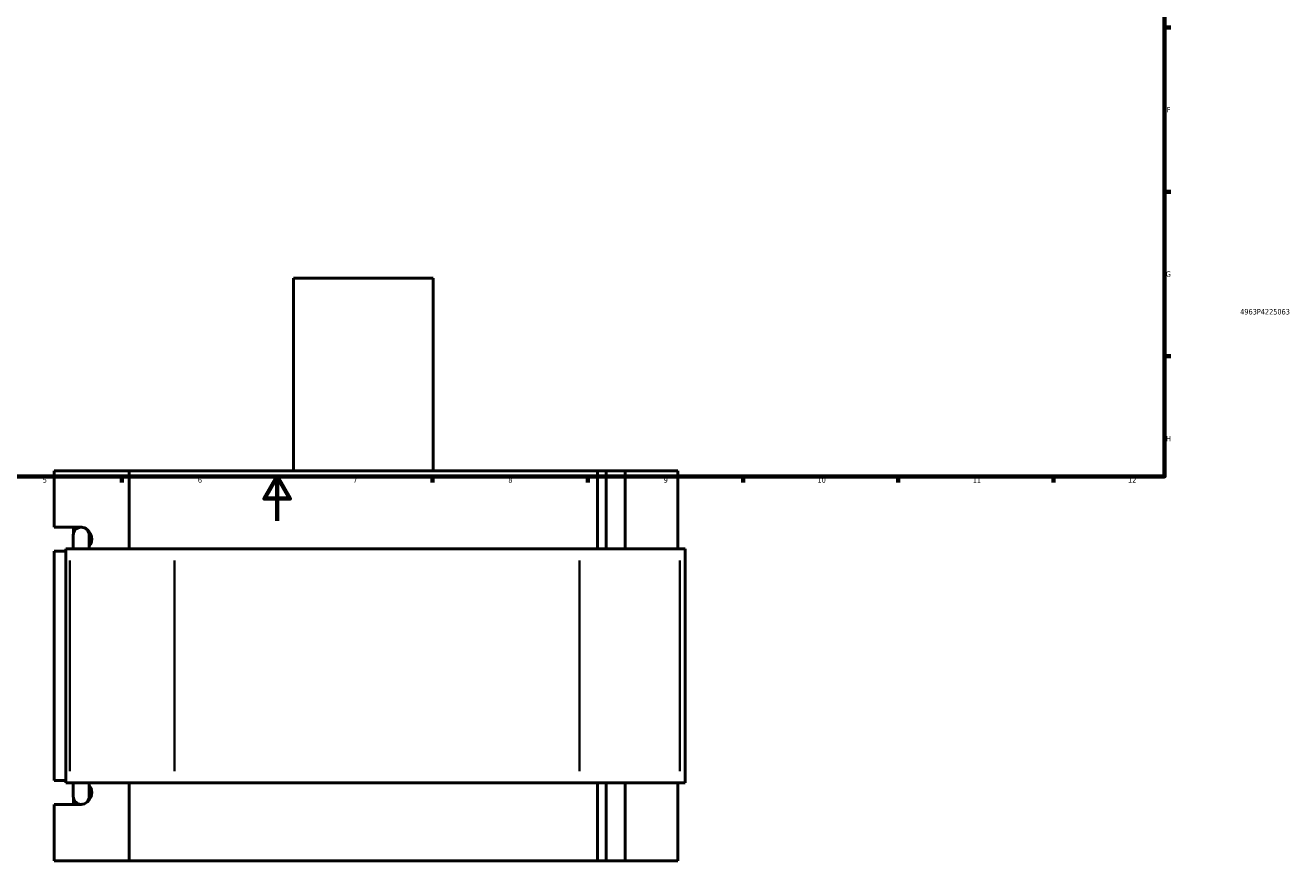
# Model space of a CAD drawing. Header units: millimetres. Extents: x -291 to 1012, y -153 to 1200.
# Tile 4 of 7: x 307 to 878, y -153 to 224. Entities that reach past the tile are written whole.
import ezdxf
from ezdxf.enums import TextEntityAlignment as Align

# ---------------------------------------------------------------- set-up
doc = ezdxf.new("R2010")
doc.units = ezdxf.units.MM
for name, color, linetype, lineweight in [('Border (ANSI)', 7, 'Continuous', 70), ('Title (ISO)', 7, 'Continuous', 50), ('Visible (ANSI)', 7, 'Continuous', 50), ('Visible Narrow (ANSI)', 7, 'Continuous', 35)]:
    doc.layers.add(name, color=color, linetype=linetype, lineweight=lineweight)
doc.styles.add('Note Text (ANSI)', font='tahoma.ttf')
doc.styles.add('Note Text (ISO)', font='tahoma.ttf')

# ---------------------------------------------------------------- blocks, each defined once
blk = doc.blocks.new('Borders Default Border')
at = {"layer": 'Border (ANSI)'}
for p, q in [((821, 222.75), (823.8, 222.75)), ((821, 148.5), (823.8, 148.5)), ((821, 74.25), (823.8, 74.25)), ((350.42, 20), (350.42, 17.2)), ((490.58, 20), (490.58, 17.2)), ((560.67, 20), (560.67, 17.2)), ((630.75, 20), (630.75, 17.2)), ((700.83, 20), (700.83, 17.2)), ((770.92, 20), (770.92, 17.2))]:
    blk.add_line(p, q, dxfattribs=at)
at = {"layer": 'Border (ANSI)', "flags": 128}
for points in [[(20, 20), (20, 574), (821, 574), (821, 20), (20, 20)], [(420.5, 0), (420.5, 20), (414.73, 10), (426.27, 10), (420.5, 20)]]:
    blk.add_lwpolyline(points, dxfattribs=at)
at = {"layer": 'Border (ANSI)', "color": 5, "true_color": 0x0000ff, "char_height": 2.4, "attachment_point": 7, "style": 'Note Text (ANSI)'}
for s, insert in [('F', (821.98, 184.43)), ('G', (821.6, 110.13)), ('H', (821.73, 35.93)), ('5', (314.67, 17.15)), ('6', (384.69, 17.15)), ('7', (454.8, 17.2)), ('8', (524.84, 17.15)), ('9', (594.92, 17.15)), ('10', (664.35, 17.15)), ('11', (734.43, 17.2)), ('12', (804.52, 17.2))]:
    blk.add_mtext(s, dxfattribs=dict(at, insert=insert))
blk = doc.blocks.new('Title Blocks ISO')
at = {"layer": 'Title (ISO)', "color": 232, "true_color": 0xca0064, "style": 'Note Text (ISO)'}
blk.add_attdef('PART_NUMBER_001', (34.16, 73.13), '', height=2.5, dxfattribs=at)
blk.add_attdef('DESCRIPTION', text='', height=2.5, dxfattribs=at).set_placement((34.09, 65.95), align=Align.TOP_LEFT)

msp = doc.modelspace()

# ---------------------------------------------------------------- linework, layer by layer
at = {"layer": 'Visible (ANSI)'}
for p, q in [((490.9, 109.53), (427.9, 109.53)), ((427.9, 22.53), (427.9, 109.53)), ((490.9, 22.53), (490.9, 109.53)), ((319.86, -2.87), (319.86, 22.53)), ((319.86, 22.53), (353.68, 22.53)), ((353.68, 22.53), (353.68, -12.67)), ((353.68, 22.53), (565.12, 22.53)), ((565.12, 22.53), (569.02, 22.53)), ((565.12, -12.67), (565.12, 22.53)), ((577.6, 22.53), (569.02, 22.53)), ((569.02, -12.67), (569.02, 22.53)), ((601.32, 22.53), (577.6, 22.53)), ((577.6, -12.67), (577.6, 22.53)), ((601.32, -12.67), (601.32, 22.53)), ((319.86, -2.87), (331.7, -2.87)), ((328.63, -5.51), (328.63, -2.87)), ((328.48, -6.51), (328.48, -12.67)), ((335.68, -12.67), (335.68, -6.51)), ((325.11, -13.67), (319.86, -13.67)), ((319.86, -117.27), (319.86, -13.67)), ((326.95, -12.67), (325.11, -12.67)), ((325.11, -118.27), (325.11, -12.67)), ((326.95, -12.67), (374.16, -12.67)), ((557, -12.67), (374.16, -12.67)), ((557, -12.67), (602.29, -12.67)), ((604.69, -12.67), (602.29, -12.67)), ((604.69, -118.27), (604.69, -12.67)), ((319.86, -117.27), (325.11, -117.27)), ((325.11, -118.27), (326.95, -118.27)), ((374.16, -118.27), (326.95, -118.27)), ((328.48, -118.27), (328.48, -124.43)), ((335.68, -124.43), (335.68, -118.27)), ((353.68, -118.27), (353.68, -153.47)), ((374.16, -118.27), (557, -118.27)), ((602.29, -118.27), (557, -118.27)), ((565.12, -153.47), (565.12, -118.27)), ((569.02, -153.47), (569.02, -118.27)), ((577.6, -153.47), (577.6, -118.27)), ((601.32, -153.47), (601.32, -118.27)), ((602.29, -118.27), (604.69, -118.27)), ((328.63, -128.07), (328.63, -125.43)), ((331.7, -128.07), (319.86, -128.07)), ((319.86, -153.47), (319.86, -128.07)), ((353.68, -153.47), (319.86, -153.47)), ((565.12, -153.47), (353.68, -153.47)), ((569.02, -153.47), (565.12, -153.47)), ((569.02, -153.47), (577.6, -153.47)), ((577.6, -153.47), (601.32, -153.47))]:
    msp.add_line(p, q, dxfattribs=at)
for centre, start, end in [((332.08, -6.51), 0, 180), ((332.08, -124.43), 180, 0)]:
    msp.add_arc(centre, 3.6, start, end, dxfattribs=at)
for centre, major_axis, start_param, end_param in [((331.7, -8.27), (0, 5.4), 6.138177, 6.283185), ((331.7, -8.27), (0, -5.4), 0.903905, 2.681012), ((331.7, -122.67), (0, -5.4), 0.460581, 2.237688), ((331.7, -122.67), (0, -5.4), 0, 0.145008)]:
    msp.add_ellipse(centre, major_axis=major_axis, ratio=0.939693, start_param=start_param, end_param=end_param, dxfattribs=at)
at = {"layer": 'Visible Narrow (ANSI)'}
for p, q in [((326.95, -112.99), (326.95, -17.95)), ((374.16, -112.99), (374.16, -17.95)), ((557, -112.99), (557, -17.95)), ((602.29, -112.99), (602.29, -17.95))]:
    msp.add_line(p, q, dxfattribs=at)

# ---------------------------------------------------------------- block references
msp.add_blockref('Borders Default Border', (0, 0))
msp.add_blockref('Title Blocks ISO', (821, 20)).add_auto_attribs({'PART_NUMBER_001': '4963P4225063'})

doc.saveas('drawing.dxf')
